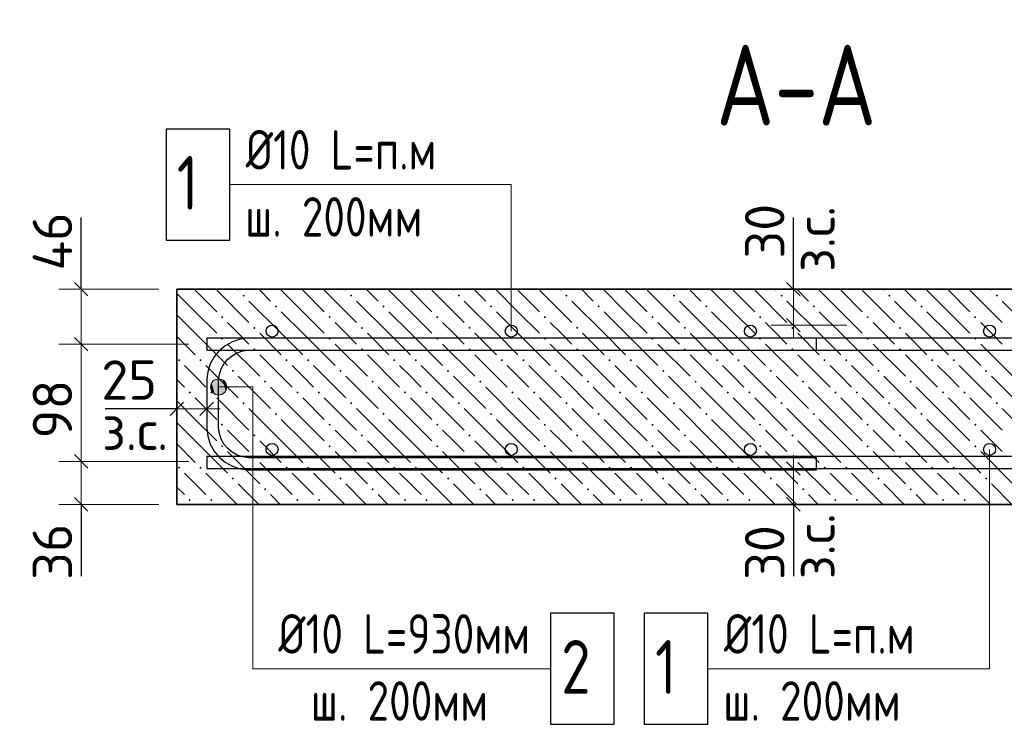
# Model space of a CAD drawing. Header units: millimetres. Extents: x 40580 to 1930067, y -240640 to 81020.
# Tile 29 of 256: x 289776 to 295266, y -231280 to -227350. Entities that reach past the tile are written whole.
import ezdxf

# ---------------------------------------------------------------- set-up
doc = ezdxf.new("R2010")
doc.units = ezdxf.units.MM
for name, color, linetype, lineweight in [('Standard', 7, 'Continuous', 25), ('ЖБ Перекрытие верхний уровень', 7, 'Continuous', 35), ('Позиционная метка линия выноска', 7, 'Continuous', 13), ('Позиционная метка номер позиции', 7, 'Continuous', 13), ('Текст_ общее', 7, 'Continuous', 25), ('Фоновоя арматура Х1', 52, 'Continuous', 25)]:
    doc.layers.add(name, color=color, linetype=linetype, lineweight=lineweight)
doc.layers.add('Размерная выноска', color=7, linetype='Continuous')
doc.styles.add('GOST 2.304', font='isocpeur.ttf', dxfattribs={"width": 0.8})
doc.styles.add('ISOCPEUR', font='isocpeur.ttf')

msp = doc.modelspace()

# ---------------------------------------------------------------- hatches: boundary and pattern name
at = {"layer": 'ЖБ Перекрытие верхний уровень', "linetype": 'Continuous', "lineweight": 13, "transparency": 33554687}
for points in [[(291017.5, -228888.6), (291024, -228882.1), (291030.5, -228888.6), (291024, -228895.1)], [(291617.5, -228888.6), (291624, -228882.1), (291630.5, -228888.6), (291624, -228895.1)], [(292217.5, -228888.6), (292224, -228882.1), (292230.5, -228888.6), (292224, -228895.1)], [(292817.5, -228888.6), (292824, -228882.1), (292830.5, -228888.6), (292824, -228895.1)], [(293417.5, -228888.6), (293424, -228882.1), (293430.5, -228888.6), (293424, -228895.1)], [(294017.5, -228888.6), (294024, -228882.1), (294030.5, -228888.6), (294024, -228895.1)], [(294617.5, -228888.6), (294624, -228882.1), (294630.5, -228888.6), (294624, -228895.1)], [(295217.5, -228888.6), (295224, -228882.1), (295230.5, -228888.6), (295224, -228895.1)], [(291197.5, -228948.6), (291204, -228942.1), (291210.5, -228948.6), (291204, -228955.1)], [(291797.5, -228948.6), (291804, -228942.1), (291810.5, -228948.6), (291804, -228955.1)], [(292397.5, -228948.6), (292404, -228942.1), (292410.5, -228948.6), (292404, -228955.1)], [(292997.5, -228948.6), (293004, -228942.1), (293010.5, -228948.6), (293004, -228955.1)], [(293597.5, -228948.6), (293604, -228942.1), (293610.5, -228948.6), (293604, -228955.1)], [(294197.5, -228948.6), (294204, -228942.1), (294210.5, -228948.6), (294204, -228955.1)], [(294797.5, -228948.6), (294804, -228942.1), (294810.5, -228948.6), (294804, -228955.1)], [(290897.5, -229008.6), (290904, -229002.1), (290910.5, -229008.6), (290904, -229015.1)], [(291497.5, -229008.6), (291504, -229002.1), (291510.5, -229008.6), (291504, -229015.1)], [(292097.5, -229008.6), (292104, -229002.1), (292110.5, -229008.6), (292104, -229015.1)], [(292697.5, -229008.6), (292704, -229002.1), (292710.5, -229008.6), (292704, -229015.1)], [(293297.5, -229008.6), (293304, -229002.1), (293310.5, -229008.6), (293304, -229015.1)], [(293897.5, -229008.6), (293904, -229002.1), (293910.5, -229008.6), (293904, -229015.1)], [(294497.5, -229008.6), (294504, -229002.1), (294510.5, -229008.6), (294504, -229015.1)], [(295097.5, -229008.6), (295104, -229002.1), (295110.5, -229008.6), (295104, -229015.1)], [(291077.5, -229068.6), (291084, -229062.1), (291090.5, -229068.6), (291084, -229075.1)], [(291677.5, -229068.6), (291684, -229062.1), (291690.5, -229068.6), (291684, -229075.1)], [(292277.5, -229068.6), (292284, -229062.1), (292290.5, -229068.6), (292284, -229075.1)], [(292877.5, -229068.6), (292884, -229062.1), (292890.5, -229068.6), (292884, -229075.1)], [(293477.5, -229068.6), (293484, -229062.1), (293490.5, -229068.6), (293484, -229075.1)], [(294077.5, -229068.6), (294084, -229062.1), (294090.5, -229068.6), (294084, -229075.1)], [(294677.5, -229068.6), (294684, -229062.1), (294690.5, -229068.6), (294684, -229075.1)], [(290897.5, -229128.6), (290904, -229122.1), (290910.5, -229128.6), (290904, -229135.1)], [(291497.5, -229128.6), (291504, -229122.1), (291510.5, -229128.6), (291504, -229135.1)], [(292097.5, -229128.6), (292104, -229122.1), (292110.5, -229128.6), (292104, -229135.1)], [(292697.5, -229128.6), (292704, -229122.1), (292710.5, -229128.6), (292704, -229135.1)], [(293297.5, -229128.6), (293304, -229122.1), (293310.5, -229128.6), (293304, -229135.1)], [(293897.5, -229128.6), (293904, -229122.1), (293910.5, -229128.6), (293904, -229135.1)], [(294497.5, -229128.6), (294504, -229122.1), (294510.5, -229128.6), (294504, -229135.1)], [(295097.5, -229128.6), (295104, -229122.1), (295110.5, -229128.6), (295104, -229135.1)], [(291077.5, -229188.6), (291084, -229182.1), (291090.5, -229188.6), (291084, -229195.1)], [(291677.5, -229188.6), (291684, -229182.1), (291690.5, -229188.6), (291684, -229195.1)], [(292277.5, -229188.6), (292284, -229182.1), (292290.5, -229188.6), (292284, -229195.1)], [(292877.5, -229188.6), (292884, -229182.1), (292890.5, -229188.6), (292884, -229195.1)], [(293477.5, -229188.6), (293484, -229182.1), (293490.5, -229188.6), (293484, -229195.1)], [(294077.5, -229188.6), (294084, -229182.1), (294090.5, -229188.6), (294084, -229195.1)], [(294677.5, -229188.6), (294684, -229182.1), (294690.5, -229188.6), (294684, -229195.1)], [(290657.5, -229248.6), (290664, -229242.1), (290670.5, -229248.6), (290664, -229255.1)], [(290777.5, -229248.6), (290784, -229242.1), (290790.5, -229248.6), (290784, -229255.1)], [(291257.5, -229248.6), (291264, -229242.1), (291270.5, -229248.6), (291264, -229255.1)], [(291377.5, -229248.6), (291384, -229242.1), (291390.5, -229248.6), (291384, -229255.1)], [(291857.5, -229248.6), (291864, -229242.1), (291870.5, -229248.6), (291864, -229255.1)], [(291977.5, -229248.6), (291984, -229242.1), (291990.5, -229248.6), (291984, -229255.1)], [(292457.5, -229248.6), (292464, -229242.1), (292470.5, -229248.6), (292464, -229255.1)], [(292577.5, -229248.6), (292584, -229242.1), (292590.5, -229248.6), (292584, -229255.1)], [(293057.5, -229248.6), (293064, -229242.1), (293070.5, -229248.6), (293064, -229255.1)], [(293177.5, -229248.6), (293184, -229242.1), (293190.5, -229248.6), (293184, -229255.1)], [(293657.5, -229248.6), (293664, -229242.1), (293670.5, -229248.6), (293664, -229255.1)], [(293777.5, -229248.6), (293784, -229242.1), (293790.5, -229248.6), (293784, -229255.1)], [(294257.5, -229248.6), (294264, -229242.1), (294270.5, -229248.6), (294264, -229255.1)], [(294377.5, -229248.6), (294384, -229242.1), (294390.5, -229248.6), (294384, -229255.1)], [(294857.5, -229248.6), (294864, -229242.1), (294870.5, -229248.6), (294864, -229255.1)], [(294977.5, -229248.6), (294984, -229242.1), (294990.5, -229248.6), (294984, -229255.1)], [(290957.5, -229308.6), (290964, -229302.1), (290970.5, -229308.6), (290964, -229315.1)], [(291557.5, -229308.6), (291564, -229302.1), (291570.5, -229308.6), (291564, -229315.1)], [(292157.5, -229308.6), (292164, -229302.1), (292170.5, -229308.6), (292164, -229315.1)], [(292757.5, -229308.6), (292764, -229302.1), (292770.5, -229308.6), (292764, -229315.1)], [(293357.5, -229308.6), (293364, -229302.1), (293370.5, -229308.6), (293364, -229315.1)], [(293957.5, -229308.6), (293964, -229302.1), (293970.5, -229308.6), (293964, -229315.1)], [(294557.5, -229308.6), (294564, -229302.1), (294570.5, -229308.6), (294564, -229315.1)], [(295157.5, -229308.6), (295164, -229302.1), (295170.5, -229308.6), (295164, -229315.1)], [(291137.5, -229368.6), (291144, -229362.1), (291150.5, -229368.6), (291144, -229375.1)], [(291737.5, -229368.6), (291744, -229362.1), (291750.5, -229368.6), (291744, -229375.1)], [(292337.5, -229368.6), (292344, -229362.1), (292350.5, -229368.6), (292344, -229375.1)], [(292937.5, -229368.6), (292944, -229362.1), (292950.5, -229368.6), (292944, -229375.1)], [(293537.5, -229368.6), (293544, -229362.1), (293550.5, -229368.6), (293544, -229375.1)], [(294137.5, -229368.6), (294144, -229362.1), (294150.5, -229368.6), (294144, -229375.1)], [(294737.5, -229368.6), (294744, -229362.1), (294750.5, -229368.6), (294744, -229375.1)], [(290717.5, -229428.6), (290724, -229422.1), (290730.5, -229428.6), (290724, -229435.1)], [(290837.5, -229428.6), (290844, -229422.1), (290850.5, -229428.6), (290844, -229435.1)], [(291317.5, -229428.6), (291324, -229422.1), (291330.5, -229428.6), (291324, -229435.1)], [(291437.5, -229428.6), (291444, -229422.1), (291450.5, -229428.6), (291444, -229435.1)], [(291917.5, -229428.6), (291924, -229422.1), (291930.5, -229428.6), (291924, -229435.1)], [(292037.5, -229428.6), (292044, -229422.1), (292050.5, -229428.6), (292044, -229435.1)], [(292517.5, -229428.6), (292524, -229422.1), (292530.5, -229428.6), (292524, -229435.1)], [(292637.5, -229428.6), (292644, -229422.1), (292650.5, -229428.6), (292644, -229435.1)], [(293117.5, -229428.6), (293124, -229422.1), (293130.5, -229428.6), (293124, -229435.1)], [(293237.5, -229428.6), (293244, -229422.1), (293250.5, -229428.6), (293244, -229435.1)], [(293717.5, -229428.6), (293724, -229422.1), (293730.5, -229428.6), (293724, -229435.1)], [(293837.5, -229428.6), (293844, -229422.1), (293850.5, -229428.6), (293844, -229435.1)], [(294317.5, -229428.6), (294324, -229422.1), (294330.5, -229428.6), (294324, -229435.1)], [(294437.5, -229428.6), (294444, -229422.1), (294450.5, -229428.6), (294444, -229435.1)], [(294917.5, -229428.6), (294924, -229422.1), (294930.5, -229428.6), (294924, -229435.1)], [(295037.5, -229428.6), (295044, -229422.1), (295050.5, -229428.6), (295044, -229435.1)], [(291017.5, -229488.6), (291024, -229482.1), (291030.5, -229488.6), (291024, -229495.1)], [(291617.5, -229488.6), (291624, -229482.1), (291630.5, -229488.6), (291624, -229495.1)], [(292217.5, -229488.6), (292224, -229482.1), (292230.5, -229488.6), (292224, -229495.1)], [(292817.5, -229488.6), (292824, -229482.1), (292830.5, -229488.6), (292824, -229495.1)], [(293417.5, -229488.6), (293424, -229482.1), (293430.5, -229488.6), (293424, -229495.1)], [(294017.5, -229488.6), (294024, -229482.1), (294030.5, -229488.6), (294024, -229495.1)], [(294617.5, -229488.6), (294624, -229482.1), (294630.5, -229488.6), (294624, -229495.1)], [(295217.5, -229488.6), (295224, -229482.1), (295230.5, -229488.6), (295224, -229495.1)], [(291197.5, -229548.6), (291204, -229542.1), (291210.5, -229548.6), (291204, -229555.1)], [(291797.5, -229548.6), (291804, -229542.1), (291810.5, -229548.6), (291804, -229555.1)], [(292397.5, -229548.6), (292404, -229542.1), (292410.5, -229548.6), (292404, -229555.1)], [(292997.5, -229548.6), (293004, -229542.1), (293010.5, -229548.6), (293004, -229555.1)], [(293597.5, -229548.6), (293604, -229542.1), (293610.5, -229548.6), (293604, -229555.1)], [(294197.5, -229548.6), (294204, -229542.1), (294210.5, -229548.6), (294204, -229555.1)], [(294797.5, -229548.6), (294804, -229542.1), (294810.5, -229548.6), (294804, -229555.1)], [(290897.5, -229608.6), (290904, -229602.1), (290910.5, -229608.6), (290904, -229615.1)], [(291497.5, -229608.6), (291504, -229602.1), (291510.5, -229608.6), (291504, -229615.1)], [(292097.5, -229608.6), (292104, -229602.1), (292110.5, -229608.6), (292104, -229615.1)], [(292697.5, -229608.6), (292704, -229602.1), (292710.5, -229608.6), (292704, -229615.1)], [(293297.5, -229608.6), (293304, -229602.1), (293310.5, -229608.6), (293304, -229615.1)], [(293897.5, -229608.6), (293904, -229602.1), (293910.5, -229608.6), (293904, -229615.1)], [(294497.5, -229608.6), (294504, -229602.1), (294510.5, -229608.6), (294504, -229615.1)], [(295097.5, -229608.6), (295104, -229602.1), (295110.5, -229608.6), (295104, -229615.1)], [(291077.5, -229668.6), (291084, -229662.1), (291090.5, -229668.6), (291084, -229675.1)], [(291677.5, -229668.6), (291684, -229662.1), (291690.5, -229668.6), (291684, -229675.1)], [(292277.5, -229668.6), (292284, -229662.1), (292290.5, -229668.6), (292284, -229675.1)], [(292877.5, -229668.6), (292884, -229662.1), (292890.5, -229668.6), (292884, -229675.1)], [(293477.5, -229668.6), (293484, -229662.1), (293490.5, -229668.6), (293484, -229675.1)], [(294077.5, -229668.6), (294084, -229662.1), (294090.5, -229668.6), (294084, -229675.1)], [(294677.5, -229668.6), (294684, -229662.1), (294690.5, -229668.6), (294684, -229675.1)], [(290897.5, -229728.6), (290904, -229722.1), (290910.5, -229728.6), (290904, -229735.1)], [(291497.5, -229728.6), (291504, -229722.1), (291510.5, -229728.6), (291504, -229735.1)], [(292097.5, -229728.6), (292104, -229722.1), (292110.5, -229728.6), (292104, -229735.1)], [(292697.5, -229728.6), (292704, -229722.1), (292710.5, -229728.6), (292704, -229735.1)], [(293297.5, -229728.6), (293304, -229722.1), (293310.5, -229728.6), (293304, -229735.1)], [(293897.5, -229728.6), (293904, -229722.1), (293910.5, -229728.6), (293904, -229735.1)], [(294497.5, -229728.6), (294504, -229722.1), (294510.5, -229728.6), (294504, -229735.1)], [(295097.5, -229728.6), (295104, -229722.1), (295110.5, -229728.6), (295104, -229735.1)], [(291077.5, -229788.6), (291084, -229782.1), (291090.5, -229788.6), (291084, -229795.1)], [(291677.5, -229788.6), (291684, -229782.1), (291690.5, -229788.6), (291684, -229795.1)], [(292277.5, -229788.6), (292284, -229782.1), (292290.5, -229788.6), (292284, -229795.1)], [(292877.5, -229788.6), (292884, -229782.1), (292890.5, -229788.6), (292884, -229795.1)], [(293477.5, -229788.6), (293484, -229782.1), (293490.5, -229788.6), (293484, -229795.1)], [(294077.5, -229788.6), (294084, -229782.1), (294090.5, -229788.6), (294084, -229795.1)], [(294677.5, -229788.6), (294684, -229782.1), (294690.5, -229788.6), (294684, -229795.1)], [(290657.5, -229848.6), (290664, -229842.1), (290670.5, -229848.6), (290664, -229855.1)], [(290777.5, -229848.6), (290784, -229842.1), (290790.5, -229848.6), (290784, -229855.1)], [(291257.5, -229848.6), (291264, -229842.1), (291270.5, -229848.6), (291264, -229855.1)], [(291377.5, -229848.6), (291384, -229842.1), (291390.5, -229848.6), (291384, -229855.1)], [(291857.5, -229848.6), (291864, -229842.1), (291870.5, -229848.6), (291864, -229855.1)], [(291977.5, -229848.6), (291984, -229842.1), (291990.5, -229848.6), (291984, -229855.1)], [(292457.5, -229848.6), (292464, -229842.1), (292470.5, -229848.6), (292464, -229855.1)], [(292577.5, -229848.6), (292584, -229842.1), (292590.5, -229848.6), (292584, -229855.1)], [(293057.5, -229848.6), (293064, -229842.1), (293070.5, -229848.6), (293064, -229855.1)], [(293177.5, -229848.6), (293184, -229842.1), (293190.5, -229848.6), (293184, -229855.1)], [(293657.5, -229848.6), (293664, -229842.1), (293670.5, -229848.6), (293664, -229855.1)], [(293777.5, -229848.6), (293784, -229842.1), (293790.5, -229848.6), (293784, -229855.1)], [(294257.5, -229848.6), (294264, -229842.1), (294270.5, -229848.6), (294264, -229855.1)], [(294377.5, -229848.6), (294384, -229842.1), (294390.5, -229848.6), (294384, -229855.1)], [(294857.5, -229848.6), (294864, -229842.1), (294870.5, -229848.6), (294864, -229855.1)], [(294977.5, -229848.6), (294984, -229842.1), (294990.5, -229848.6), (294984, -229855.1)], [(290957.5, -229908.6), (290964, -229902.1), (290970.5, -229908.6), (290964, -229915.1)], [(291557.5, -229908.6), (291564, -229902.1), (291570.5, -229908.6), (291564, -229915.1)], [(292157.5, -229908.6), (292164, -229902.1), (292170.5, -229908.6), (292164, -229915.1)], [(292757.5, -229908.6), (292764, -229902.1), (292770.5, -229908.6), (292764, -229915.1)], [(293357.5, -229908.6), (293364, -229902.1), (293370.5, -229908.6), (293364, -229915.1)], [(293957.5, -229908.6), (293964, -229902.1), (293970.5, -229908.6), (293964, -229915.1)], [(294557.5, -229908.6), (294564, -229902.1), (294570.5, -229908.6), (294564, -229915.1)], [(295157.5, -229908.6), (295164, -229902.1), (295170.5, -229908.6), (295164, -229915.1)], [(291137.5, -229968.6), (291144, -229962.1), (291150.5, -229968.6), (291144, -229975.1)], [(291737.5, -229968.6), (291744, -229962.1), (291750.5, -229968.6), (291744, -229975.1)], [(292337.5, -229968.6), (292344, -229962.1), (292350.5, -229968.6), (292344, -229975.1)], [(292937.5, -229968.6), (292944, -229962.1), (292950.5, -229968.6), (292944, -229975.1)], [(293537.5, -229968.6), (293544, -229962.1), (293550.5, -229968.6), (293544, -229975.1)], [(294137.5, -229968.6), (294144, -229962.1), (294150.5, -229968.6), (294144, -229975.1)], [(294737.5, -229968.6), (294744, -229962.1), (294750.5, -229968.6), (294744, -229975.1)], [(290717.5, -230028.6), (290724, -230022.1), (290730.5, -230028.6), (290724, -230035.1)], [(290837.5, -230028.6), (290844, -230022.1), (290850.5, -230028.6), (290844, -230035.1)], [(291317.5, -230028.6), (291324, -230022.1), (291330.5, -230028.6), (291324, -230035.1)], [(291437.5, -230028.6), (291444, -230022.1), (291450.5, -230028.6), (291444, -230035.1)], [(291917.5, -230028.6), (291924, -230022.1), (291930.5, -230028.6), (291924, -230035.1)], [(292037.5, -230028.6), (292044, -230022.1), (292050.5, -230028.6), (292044, -230035.1)], [(292517.5, -230028.6), (292524, -230022.1), (292530.5, -230028.6), (292524, -230035.1)], [(292637.5, -230028.6), (292644, -230022.1), (292650.5, -230028.6), (292644, -230035.1)], [(293117.5, -230028.6), (293124, -230022.1), (293130.5, -230028.6), (293124, -230035.1)], [(293237.5, -230028.6), (293244, -230022.1), (293250.5, -230028.6), (293244, -230035.1)], [(293717.5, -230028.6), (293724, -230022.1), (293730.5, -230028.6), (293724, -230035.1)], [(293837.5, -230028.6), (293844, -230022.1), (293850.5, -230028.6), (293844, -230035.1)], [(294317.5, -230028.6), (294324, -230022.1), (294330.5, -230028.6), (294324, -230035.1)], [(294437.5, -230028.6), (294444, -230022.1), (294450.5, -230028.6), (294444, -230035.1)], [(294917.5, -230028.6), (294924, -230022.1), (294930.5, -230028.6), (294924, -230035.1)], [(295037.5, -230028.6), (295044, -230022.1), (295050.5, -230028.6), (295044, -230035.1)]]:
    msp.add_hatch(color=7, dxfattribs=at).paths.add_polyline_path(points, flags=16)
at = {"layer": 'Позиционная метка линия выноска', "linetype": 'Continuous', "lineweight": 13, "transparency": 33554687}
for points in [[(290846.2, -229420.2), (290846.2, -229375.2), (290839.9, -229397.7)], [(290862.4, -229436.4), (290862.4, -229359), (290846.2, -229375.2)], [(290862.4, -229436.4), (290846.2, -229375.2), (290846.2, -229420.2)], [(290884.9, -229442.7), (290884.9, -229352.7), (290862.4, -229359)], [(290884.9, -229442.7), (290862.4, -229359), (290862.4, -229436.4)], [(290907.4, -229436.4), (290907.4, -229359), (290884.9, -229352.7)], [(290907.4, -229436.4), (290884.9, -229352.7), (290884.9, -229442.7)], [(290923.6, -229420.2), (290923.6, -229375.2), (290907.4, -229359)], [(290923.6, -229420.2), (290907.4, -229359), (290907.4, -229436.4)], [(290923.6, -229375.2), (290923.6, -229420.2), (290929.9, -229397.7)]]:
    msp.add_hatch(color=7, dxfattribs=at).paths.add_polyline_path(points)

# ---------------------------------------------------------------- linework, layer by layer
at = {"color": 38, "linetype": 'Continuous', "lineweight": 25, "true_color": 0x5f1e0f, "transparency": 33554687}
msp.add_lwpolyline([(294218.2, -229126.2), (291046.9, -229126.2), (291005, -229132), (290961.5, -229146.4), (290921.4, -229168.8), (290888.4, -229196.4), (290860.8, -229229.4), (290838.4, -229269.5), (290824, -229313), (290818.2, -229354.9), (290818.2, -229630.8), (290824, -229672.7), (290838.4, -229716.2), (290860.8, -229756.3), (290888.4, -229789.3), (290921.4, -229816.9), (290961.5, -229839.3), (291005, -229853.7), (291046.9, -229859.5), (294218.2, -229859.5), (294218.2, -229792.8), (291051.5, -229792.8), (291020.2, -229788.5), (290988.5, -229778), (290959.4, -229761.7), (290935.7, -229742), (290916, -229718.3), (290899.7, -229689.2), (290889.2, -229657.5), (290884.9, -229626.2), (290884.9, -229359.5), (290889.2, -229328.2), (290899.7, -229296.4), (290916, -229267.4), (290935.7, -229243.7), (290959.4, -229223.9), (290988.5, -229207.7), (291020.2, -229197.2), (291051.5, -229192.8), (294218.2, -229192.8), (294218.2, -229126.2)], dxfattribs=at)
msp.add_lwpolyline([(294218.2, -229126.2), (291046.9, -229126.2), (291005, -229132), (290961.5, -229146.4), (290921.4, -229168.8), (290888.4, -229196.4), (290860.8, -229229.4), (290838.4, -229269.5), (290824, -229313), (290818.2, -229354.9), (290818.2, -229630.8), (290824, -229672.7), (290838.4, -229716.2), (290860.8, -229756.3), (290888.4, -229789.3), (290921.4, -229816.9), (290961.5, -229839.3), (291005, -229853.7), (291046.9, -229859.5), (294218.2, -229859.5), (294218.2, -229792.8), (291051.5, -229792.8), (291020.2, -229788.5), (290988.5, -229778), (290959.4, -229761.7), (290935.7, -229742), (290916, -229718.3), (290899.7, -229689.2), (290889.2, -229657.5), (290884.9, -229626.2), (290884.9, -229359.5), (290889.2, -229328.2), (290899.7, -229296.4), (290916, -229267.4), (290935.7, -229243.7), (290959.4, -229223.9), (290988.5, -229207.7), (291020.2, -229197.2), (291051.5, -229192.8), (294218.2, -229192.8), (294218.2, -229126.2)], dxfattribs=at)
msp.add_lwpolyline([(294218.2, -229126.2), (291046.9, -229126.2), (291005, -229132), (290961.5, -229146.4), (290921.4, -229168.8), (290888.4, -229196.4), (290860.8, -229229.4), (290838.4, -229269.5), (290824, -229313), (290818.2, -229354.9), (290818.2, -229630.8), (290824, -229672.7), (290838.4, -229716.2), (290860.8, -229756.3), (290888.4, -229789.3), (290921.4, -229816.9), (290961.5, -229839.3), (291005, -229853.7), (291046.9, -229859.5), (294218.2, -229859.5), (294218.2, -229792.8), (291051.5, -229792.8), (291020.2, -229788.5), (290988.5, -229778), (290959.4, -229761.7), (290935.7, -229742), (290916, -229718.3), (290899.7, -229689.2), (290889.2, -229657.5), (290884.9, -229626.2), (290884.9, -229359.5), (290889.2, -229328.2), (290899.7, -229296.4), (290916, -229267.4), (290935.7, -229243.7), (290959.4, -229223.9), (290988.5, -229207.7), (291020.2, -229197.2), (291051.5, -229192.8), (294218.2, -229192.8), (294218.2, -229126.2)], dxfattribs=at)
at = {"layer": 'Standard', "color": 7, "linetype": 'Continuous', "lineweight": 13, "transparency": 33554687}
for p, q in [((290118.2, -228852.8), (290118.2, -228777.8)), ((294089.7, -228852.8), (294089.7, -228777.8)), ((290080.7, -228815.3), (290155.7, -228890.3)), ((294127.2, -228890.3), (294052.2, -228815.3)), ((290118.2, -228852.8), (290118.2, -229159.5)), ((294089.7, -229052.8), (294089.7, -228852.8)), ((294127.2, -229090.3), (294052.2, -229015.3)), ((294089.7, -229052.8), (294089.7, -229127.8)), ((290080.7, -229122), (290155.7, -229197)), ((290118.2, -229159.5), (290118.2, -229812.8)), ((290689, -229482), (290614, -229557)), ((290855.7, -229482), (290780.7, -229557)), ((290651.5, -229519.5), (290576.5, -229519.5)), ((290818.2, -229519.5), (290651.5, -229519.5)), ((290818.2, -229519.5), (290893.2, -229519.5)), ((290080.7, -229775.3), (290155.7, -229850.3)), ((290118.2, -229812.8), (290118.2, -230052.8)), ((294052.2, -229815.3), (294127.2, -229890.3)), ((294089.7, -229852.8), (294089.7, -229777.8)), ((294089.7, -229852.8), (294089.7, -230052.8)), ((290080.7, -230015.3), (290155.7, -230090.3)), ((294052.2, -230015.3), (294127.2, -230090.3)), ((290118.2, -230052.8), (290118.2, -230127.8)), ((294089.7, -230052.8), (294089.7, -230127.8))]:
    msp.add_line(p, q, dxfattribs=at)
at = {"layer": 'Standard', "color": 251, "linetype": 'Continuous', "lineweight": 13, "true_color": 0x656565, "transparency": 33554687}
for p, q in [((290118.2, -228852.8), (289993.2, -228852.8)), ((290118.2, -228852.8), (290243.2, -228852.8)), ((290118.2, -228852.8), (290551.5, -228852.8)), ((294089.7, -228852.8), (293964.7, -228852.8)), ((294089.7, -228852.8), (294214.7, -228852.8)), ((294089.7, -228852.8), (294389.7, -228852.8)), ((294089.7, -229052.8), (293964.7, -229052.8)), ((294089.7, -229052.8), (294214.7, -229052.8)), ((294089.7, -229052.8), (294388.1, -229052.8)), ((290118.2, -229159.5), (289993.2, -229159.5)), ((290118.2, -229159.5), (290243.2, -229159.5)), ((290118.2, -229159.5), (290718.2, -229159.5)), ((290651.5, -229519.5), (290651.5, -229394.5)), ((290818.2, -229519.5), (290818.2, -229394.5)), ((290651.5, -229519.5), (290651.5, -229644.5)), ((290651.5, -229519.5), (290651.5, -229686.2)), ((290818.2, -229519.5), (290818.2, -229644.5)), ((290818.2, -229519.5), (290818.2, -229619.5)), ((290118.2, -229812.8), (289993.2, -229812.8)), ((290118.2, -229812.8), (290243.2, -229812.8)), ((290118.2, -229812.8), (290718.2, -229812.8)), ((294089.7, -229852.8), (293964.7, -229852.8)), ((294089.7, -229852.8), (294214.7, -229852.8)), ((290118.2, -230052.8), (289993.2, -230052.8)), ((290118.2, -230052.8), (290243.2, -230052.8)), ((290118.2, -230052.8), (290551.5, -230052.8)), ((294089.7, -230052.8), (293964.7, -230052.8)), ((294089.7, -230052.8), (294214.7, -230052.8))]:
    msp.add_line(p, q, dxfattribs=at)
for points in [[(294089.7, -229852.8), (294298.2, -229852.8), (294298.2, -229852.8), (294388.1, -229852.8)], [(294089.7, -230052.8), (294229.2, -230052.8), (294229.2, -230052.8), (294389.7, -230052.8)]]:
    msp.add_lwpolyline(points, dxfattribs=at)
at = {"layer": 'ЖБ Перекрытие верхний уровень', "transparency": 33554687}
for p, q in [((297318.2, -228852.8), (290651.5, -228852.8)), ((290651.5, -228852.8), (290651.5, -230052.8)), ((290651.5, -230052.8), (297318.2, -230052.8))]:
    msp.add_line(p, q, dxfattribs=at)
at = {"layer": 'ЖБ Перекрытие верхний уровень', "color": 9, "linetype": 'Continuous', "lineweight": 13, "true_color": 0xc7c7c7, "transparency": 33554687}
for p, q in [((290754, -228978.6), (290651.5, -228876.1)), ((290754, -228858.6), (290874, -228978.6)), ((290874, -228858.6), (291054, -229038.6)), ((290988.3, -228852.8), (290994, -228858.6)), ((291108.3, -228852.8), (291174, -228918.6)), ((291354, -228978.6), (291228.3, -228852.8)), ((291354, -228858.6), (291474, -228978.6)), ((291474, -228858.6), (291654, -229038.6)), ((291588.3, -228852.8), (291594, -228858.6)), ((291708.3, -228852.8), (291774, -228918.6)), ((291954, -228978.6), (291828.3, -228852.8)), ((291954, -228858.6), (292074, -228978.6)), ((292074, -228858.6), (292254, -229038.6)), ((292188.3, -228852.8), (292194, -228858.6)), ((292308.3, -228852.8), (292374, -228918.6)), ((292554, -228978.6), (292428.3, -228852.8)), ((292554, -228858.6), (292674, -228978.6)), ((292674, -228858.6), (292854, -229038.6)), ((292788.3, -228852.8), (292794, -228858.6)), ((292908.3, -228852.8), (292974, -228918.6)), ((293154, -228978.6), (293028.3, -228852.8)), ((293154, -228858.6), (293274, -228978.6)), ((293274, -228858.6), (293454, -229038.6)), ((293388.3, -228852.8), (293394, -228858.6)), ((293508.3, -228852.8), (293574, -228918.6)), ((293754, -228978.6), (293628.3, -228852.8)), ((293754, -228858.6), (293874, -228978.6)), ((293874, -228858.6), (294054, -229038.6)), ((293988.3, -228852.8), (293994, -228858.6)), ((294108.3, -228852.8), (294174, -228918.6)), ((294354, -228978.6), (294228.3, -228852.8)), ((294354, -228858.6), (294474, -228978.6)), ((294474, -228858.6), (294654, -229038.6)), ((294588.3, -228852.8), (294594, -228858.6)), ((294708.3, -228852.8), (294774, -228918.6)), ((294954, -228978.6), (294828.3, -228852.8)), ((294954, -228858.6), (295074, -228978.6)), ((295074, -228858.6), (295254, -229038.6)), ((295188.3, -228852.8), (295194, -228858.6)), ((291234, -229098.6), (291054, -228918.6)), ((291834, -229098.6), (291654, -228918.6)), ((292434, -229098.6), (292254, -228918.6)), ((293034, -229098.6), (292854, -228918.6)), ((293634, -229098.6), (293454, -228918.6)), ((294234, -229098.6), (294054, -228918.6)), ((294834, -229098.6), (294654, -228918.6)), ((295434, -229098.6), (295254, -228918.6)), ((290651.5, -228996.1), (290754, -229098.6)), ((290754, -228978.6), (290874, -229098.6)), ((291234, -228978.6), (291354, -229098.6)), ((291354, -228978.6), (291474, -229098.6)), ((291834, -228978.6), (291954, -229098.6)), ((291954, -228978.6), (292074, -229098.6)), ((292434, -228978.6), (292554, -229098.6)), ((292554, -228978.6), (292674, -229098.6)), ((293034, -228978.6), (293154, -229098.6)), ((293154, -228978.6), (293274, -229098.6)), ((293634, -228978.6), (293754, -229098.6)), ((293754, -228978.6), (293874, -229098.6)), ((294234, -228978.6), (294354, -229098.6)), ((294354, -228978.6), (294474, -229098.6)), ((294834, -228978.6), (294954, -229098.6)), ((294954, -228978.6), (295074, -229098.6)), ((290994, -229098.6), (290934, -229038.6)), ((291594, -229098.6), (291534, -229038.6)), ((292194, -229098.6), (292134, -229038.6)), ((292794, -229098.6), (292734, -229038.6)), ((293394, -229098.6), (293334, -229038.6)), ((293994, -229098.6), (293934, -229038.6)), ((294594, -229098.6), (294534, -229038.6)), ((295194, -229098.6), (295134, -229038.6)), ((290754, -229098.6), (290934, -229278.6)), ((291054, -229158.6), (290994, -229098.6)), ((291114, -229098.6), (291234, -229218.6)), ((291234, -229098.6), (291354, -229218.6)), ((291354, -229098.6), (291534, -229278.6)), ((291654, -229158.6), (291594, -229098.6)), ((291714, -229098.6), (291834, -229218.6)), ((291834, -229098.6), (291954, -229218.6)), ((291954, -229098.6), (292134, -229278.6)), ((292254, -229158.6), (292194, -229098.6)), ((292314, -229098.6), (292434, -229218.6)), ((292434, -229098.6), (292554, -229218.6)), ((292554, -229098.6), (292734, -229278.6)), ((292854, -229158.6), (292794, -229098.6)), ((292914, -229098.6), (293034, -229218.6)), ((293034, -229098.6), (293154, -229218.6)), ((293154, -229098.6), (293334, -229278.6)), ((293454, -229158.6), (293394, -229098.6)), ((293514, -229098.6), (293634, -229218.6)), ((293634, -229098.6), (293754, -229218.6)), ((293754, -229098.6), (293934, -229278.6)), ((294054, -229158.6), (293994, -229098.6)), ((294114, -229098.6), (294234, -229218.6)), ((294234, -229098.6), (294354, -229218.6)), ((294354, -229098.6), (294534, -229278.6)), ((294654, -229158.6), (294594, -229098.6)), ((294714, -229098.6), (294834, -229218.6)), ((294834, -229098.6), (294954, -229218.6)), ((294954, -229098.6), (295134, -229278.6)), ((295254, -229158.6), (295194, -229098.6)), ((290651.5, -229116.1), (290754, -229218.6)), ((290934, -229158.6), (291114, -229338.6)), ((291534, -229158.6), (291714, -229338.6)), ((292134, -229158.6), (292314, -229338.6)), ((292734, -229158.6), (292914, -229338.6)), ((293334, -229158.6), (293514, -229338.6)), ((293934, -229158.6), (294114, -229338.6)), ((294534, -229158.6), (294714, -229338.6)), ((295134, -229158.6), (295314, -229338.6)), ((291114, -229218.6), (291294, -229398.6)), ((291714, -229218.6), (291894, -229398.6)), ((292314, -229218.6), (292494, -229398.6)), ((292914, -229218.6), (293094, -229398.6)), ((293514, -229218.6), (293694, -229398.6)), ((294114, -229218.6), (294294, -229398.6)), ((294714, -229218.6), (294894, -229398.6)), ((290754, -229338.6), (290694, -229278.6)), ((290814, -229278.6), (290994, -229458.6)), ((291354, -229338.6), (291294, -229278.6)), ((291414, -229278.6), (291594, -229458.6)), ((291954, -229338.6), (291894, -229278.6)), ((292014, -229278.6), (292194, -229458.6)), ((292554, -229338.6), (292494, -229278.6)), ((292614, -229278.6), (292794, -229458.6)), ((293154, -229338.6), (293094, -229278.6)), ((293214, -229278.6), (293394, -229458.6)), ((293754, -229338.6), (293694, -229278.6)), ((293814, -229278.6), (293994, -229458.6)), ((294354, -229338.6), (294294, -229278.6)), ((294414, -229278.6), (294594, -229458.6)), ((294954, -229338.6), (294894, -229278.6)), ((295014, -229278.6), (295194, -229458.6)), ((290651.5, -229356.1), (290694, -229398.6)), ((290814, -229398.6), (290754, -229338.6)), ((290994, -229338.6), (291174, -229518.6)), ((291414, -229398.6), (291354, -229338.6)), ((291594, -229338.6), (291774, -229518.6)), ((292014, -229398.6), (291954, -229338.6)), ((292194, -229338.6), (292374, -229518.6)), ((292614, -229398.6), (292554, -229338.6)), ((292794, -229338.6), (292974, -229518.6)), ((293214, -229398.6), (293154, -229338.6)), ((293394, -229338.6), (293574, -229518.6)), ((293814, -229398.6), (293754, -229338.6)), ((293994, -229338.6), (294174, -229518.6)), ((294414, -229398.6), (294354, -229338.6)), ((294594, -229338.6), (294774, -229518.6)), ((295014, -229398.6), (294954, -229338.6)), ((295194, -229338.6), (295374, -229518.6)), ((291354, -229578.6), (291174, -229398.6)), ((291954, -229578.6), (291774, -229398.6)), ((292554, -229578.6), (292374, -229398.6)), ((293154, -229578.6), (292974, -229398.6)), ((293754, -229578.6), (293574, -229398.6)), ((294354, -229578.6), (294174, -229398.6)), ((294954, -229578.6), (294774, -229398.6)), ((290754, -229578.6), (290651.5, -229476.1)), ((290754, -229458.6), (290874, -229578.6)), ((290874, -229458.6), (291054, -229638.6)), ((291354, -229458.6), (291474, -229578.6)), ((291474, -229458.6), (291654, -229638.6)), ((291954, -229458.6), (292074, -229578.6)), ((292074, -229458.6), (292254, -229638.6)), ((292554, -229458.6), (292674, -229578.6)), ((292674, -229458.6), (292854, -229638.6)), ((293154, -229458.6), (293274, -229578.6)), ((293274, -229458.6), (293454, -229638.6)), ((293754, -229458.6), (293874, -229578.6)), ((293874, -229458.6), (294054, -229638.6)), ((294354, -229458.6), (294474, -229578.6)), ((294474, -229458.6), (294654, -229638.6)), ((294954, -229458.6), (295074, -229578.6)), ((295074, -229458.6), (295254, -229638.6)), ((291234, -229698.6), (291054, -229518.6)), ((291834, -229698.6), (291654, -229518.6)), ((292434, -229698.6), (292254, -229518.6)), ((293034, -229698.6), (292854, -229518.6)), ((293634, -229698.6), (293454, -229518.6)), ((294234, -229698.6), (294054, -229518.6)), ((294834, -229698.6), (294654, -229518.6)), ((295434, -229698.6), (295254, -229518.6)), ((290651.5, -229596.1), (290754, -229698.6)), ((290754, -229578.6), (290874, -229698.6)), ((291234, -229578.6), (291354, -229698.6)), ((291354, -229578.6), (291474, -229698.6)), ((291834, -229578.6), (291954, -229698.6)), ((291954, -229578.6), (292074, -229698.6)), ((292434, -229578.6), (292554, -229698.6)), ((292554, -229578.6), (292674, -229698.6)), ((293034, -229578.6), (293154, -229698.6)), ((293154, -229578.6), (293274, -229698.6)), ((293634, -229578.6), (293754, -229698.6)), ((293754, -229578.6), (293874, -229698.6)), ((294234, -229578.6), (294354, -229698.6)), ((294354, -229578.6), (294474, -229698.6)), ((294834, -229578.6), (294954, -229698.6)), ((294954, -229578.6), (295074, -229698.6)), ((290994, -229698.6), (290934, -229638.6)), ((291594, -229698.6), (291534, -229638.6)), ((292194, -229698.6), (292134, -229638.6)), ((292794, -229698.6), (292734, -229638.6)), ((293394, -229698.6), (293334, -229638.6)), ((293994, -229698.6), (293934, -229638.6)), ((294594, -229698.6), (294534, -229638.6)), ((295194, -229698.6), (295134, -229638.6)), ((290754, -229698.6), (290934, -229878.6)), ((291054, -229758.6), (290994, -229698.6)), ((291114, -229698.6), (291234, -229818.6)), ((291234, -229698.6), (291354, -229818.6)), ((291354, -229698.6), (291534, -229878.6)), ((291654, -229758.6), (291594, -229698.6)), ((291714, -229698.6), (291834, -229818.6)), ((291834, -229698.6), (291954, -229818.6)), ((291954, -229698.6), (292134, -229878.6)), ((292254, -229758.6), (292194, -229698.6)), ((292314, -229698.6), (292434, -229818.6)), ((292434, -229698.6), (292554, -229818.6)), ((292554, -229698.6), (292734, -229878.6)), ((292854, -229758.6), (292794, -229698.6)), ((292914, -229698.6), (293034, -229818.6)), ((293034, -229698.6), (293154, -229818.6)), ((293154, -229698.6), (293334, -229878.6)), ((293454, -229758.6), (293394, -229698.6)), ((293514, -229698.6), (293634, -229818.6)), ((293634, -229698.6), (293754, -229818.6)), ((293754, -229698.6), (293934, -229878.6)), ((294054, -229758.6), (293994, -229698.6)), ((294114, -229698.6), (294234, -229818.6)), ((294234, -229698.6), (294354, -229818.6)), ((294354, -229698.6), (294534, -229878.6)), ((294654, -229758.6), (294594, -229698.6)), ((294714, -229698.6), (294834, -229818.6)), ((294834, -229698.6), (294954, -229818.6)), ((294954, -229698.6), (295134, -229878.6)), ((295254, -229758.6), (295194, -229698.6)), ((290651.5, -229716.1), (290754, -229818.6)), ((290934, -229758.6), (291114, -229938.6)), ((291534, -229758.6), (291714, -229938.6)), ((292134, -229758.6), (292314, -229938.6)), ((292734, -229758.6), (292914, -229938.6)), ((293334, -229758.6), (293514, -229938.6)), ((293934, -229758.6), (294114, -229938.6)), ((294534, -229758.6), (294714, -229938.6)), ((295134, -229758.6), (295314, -229938.6)), ((291114, -229818.6), (291294, -229998.6)), ((291714, -229818.6), (291894, -229998.6)), ((292314, -229818.6), (292494, -229998.6)), ((292914, -229818.6), (293094, -229998.6)), ((293514, -229818.6), (293694, -229998.6)), ((294114, -229818.6), (294294, -229998.6)), ((294714, -229818.6), (294894, -229998.6)), ((290754, -229938.6), (290694, -229878.6)), ((290814, -229878.6), (290988.3, -230052.8)), ((291354, -229938.6), (291294, -229878.6)), ((291414, -229878.6), (291588.3, -230052.8)), ((291954, -229938.6), (291894, -229878.6)), ((292014, -229878.6), (292188.3, -230052.8)), ((292554, -229938.6), (292494, -229878.6)), ((292614, -229878.6), (292788.3, -230052.8)), ((293154, -229938.6), (293094, -229878.6)), ((293214, -229878.6), (293388.3, -230052.8)), ((293754, -229938.6), (293694, -229878.6)), ((293814, -229878.6), (293988.3, -230052.8)), ((294354, -229938.6), (294294, -229878.6)), ((294414, -229878.6), (294588.3, -230052.8)), ((294954, -229938.6), (294894, -229878.6)), ((295014, -229878.6), (295188.3, -230052.8)), ((290651.5, -229956.1), (290694, -229998.6)), ((290814, -229998.6), (290754, -229938.6)), ((290994, -229938.6), (291108.3, -230052.8)), ((291414, -229998.6), (291354, -229938.6)), ((291594, -229938.6), (291708.3, -230052.8)), ((292014, -229998.6), (291954, -229938.6)), ((292194, -229938.6), (292308.3, -230052.8)), ((292614, -229998.6), (292554, -229938.6)), ((292794, -229938.6), (292908.3, -230052.8)), ((293214, -229998.6), (293154, -229938.6)), ((293394, -229938.6), (293508.3, -230052.8)), ((293814, -229998.6), (293754, -229938.6)), ((293994, -229938.6), (294108.3, -230052.8)), ((294414, -229998.6), (294354, -229938.6)), ((294594, -229938.6), (294708.3, -230052.8)), ((295014, -229998.6), (294954, -229938.6)), ((295194, -229938.6), (295308.3, -230052.8)), ((291228.3, -230052.8), (291174, -229998.6)), ((291828.3, -230052.8), (291774, -229998.6)), ((292428.3, -230052.8), (292374, -229998.6)), ((293028.3, -230052.8), (292974, -229998.6)), ((293628.3, -230052.8), (293574, -229998.6)), ((294228.3, -230052.8), (294174, -229998.6)), ((294828.3, -230052.8), (294774, -229998.6))]:
    msp.add_line(p, q, dxfattribs=at)
at = {"layer": 'Позиционная метка линия выноска', "color": 7, "linetype": 'Continuous', "lineweight": 13, "transparency": 33554687}
for p, q in [((290884.9, -229352.7), (290884.9, -229352.7)), ((290839.9, -229397.7), (290839.9, -229397.7)), ((290929.9, -229397.7), (290929.9, -229397.7)), ((290884.9, -229442.7), (290884.9, -229442.7))]:
    msp.add_line(p, q, dxfattribs=at)
for points in [[(292516.6, -229086.2), (292516.6, -228269.5), (290946.5, -228269.5)], [(292734.9, -230969.5), (291075.6, -230969.5), (291075.6, -229397.7), (290884.9, -229397.7)], [(295183.3, -229746.2), (295183.3, -230969.5), (293613.2, -230969.5)]]:
    msp.add_lwpolyline(points, dxfattribs=at)
msp.add_circle((290884.9, -229397.7), 45, dxfattribs=at)
at = {"layer": 'Позиционная метка номер позиции', "color": 7, "linetype": 'Continuous', "lineweight": 25, "transparency": 33554687}
for points in [[(290591.5, -228579.5), (290946.5, -228579.5), (290946.5, -227959.5), (290591.5, -227959.5), (290591.5, -228579.5)], [(292734.9, -231279.5), (293089.9, -231279.5), (293089.9, -230659.5), (292734.9, -230659.5), (292734.9, -231279.5)], [(293258.2, -231279.5), (293613.2, -231279.5), (293613.2, -230659.5), (293258.2, -230659.5), (293258.2, -231279.5)]]:
    msp.add_lwpolyline(points, dxfattribs=at)
at = {"layer": 'Размерная выноска', "color": 7, "linetype": 'Continuous', "lineweight": -3, "transparency": 33554687}
for p, q in [((290118.2, -228852.8), (290118.2, -228452.8)), ((294089.7, -228852.8), (294089.7, -228452.8)), ((290651.5, -229519.5), (290251.5, -229519.5)), ((290118.2, -230052.8), (290118.2, -230452.8)), ((294089.7, -230052.8), (294089.7, -230452.8))]:
    msp.add_line(p, q, dxfattribs=at)
at = {"layer": 'Фоновоя арматура Х1', "color": 251, "linetype": 'Continuous', "lineweight": -3, "true_color": 0x656565, "transparency": 33554687}
for points in [[(290818.2, -229192.8), (297351.5, -229192.8), (297351.5, -229126.2), (290818.2, -229126.2), (290818.2, -229192.8)], [(290818.2, -229192.8), (297351.5, -229192.8), (297351.5, -229126.2), (290818.2, -229126.2), (290818.2, -229192.8)], [(290818.2, -229852.8), (297351.5, -229852.8), (297351.5, -229786.2), (290818.2, -229786.2), (290818.2, -229852.8)], [(290818.2, -229852.8), (297351.5, -229852.8), (297351.5, -229786.2), (290818.2, -229786.2), (290818.2, -229852.8)], [(290818.2, -229852.8), (297351.5, -229852.8), (297351.5, -229786.2), (290818.2, -229786.2), (290818.2, -229852.8)]]:
    msp.add_lwpolyline(points, dxfattribs=at)
for centre in [(291183.3, -229086.2), (292516.6, -229086.2), (293850, -229086.2), (295183.3, -229086.2), (291183.3, -229746.2), (292516.6, -229746.2), (293850, -229746.2), (295183.3, -229746.2)]:
    msp.add_circle(centre, 33.3, dxfattribs=at)

# ---------------------------------------------------------------- texts
at = {"layer": 'Standard', "color": 7, "linetype": 'Continuous', "lineweight": 25, "transparency": 33554687, "char_height": 220, "attachment_point": 7, "rotation": 90, "style": 'ISOCPEUR'}
for s, insert, width in [('з.с.', (294319.8, -228756.5), 446.06), ('30', (294039.7, -228682), 375.741), ('46', (290068.2, -228748.7), 391.317), ('98', (290068.2, -229685.7), 391.311), ('з.с.', (294319.8, -230469.7), 446.072), ('36', (290068.2, -230473.8), 375.729), ('30', (294039.7, -230474), 375.735)]:
    msp.add_mtext(s, dxfattribs=dict(at, insert=insert, width=width))
at = {"layer": 'Standard', "color": 7, "linetype": 'Continuous', "lineweight": 25, "transparency": 33554687, "char_height": 220, "attachment_point": 7, "style": 'ISOCPEUR'}
for s, insert, width in [('25', (290230.6, -229469.5), 375.735), ('з.с.', (290234.7, -229749.6), 446.072)]:
    msp.add_mtext(s, dxfattribs=dict(at, insert=insert, width=width))
at = {"layer": 'Позиционная метка номер позиции', "color": 7, "linetype": 'Continuous', "lineweight": 25, "transparency": 33554687, "attachment_point": 7, "style": 'GOST 2.304'}
for s, insert, char_height, width in [('Ø10\\~L=п.м', (291035.9, -228185.2), 220, 1112.948), ('1', (290651.5, -228409.5), 300, 277.863), ('ш.\\~200мм', (291032.2, -228559.2), 220, 1125.906), ('Ø10\\~L=930мм', (291217.3, -230885.2), 220, 1488.027), ('Ø10\\~L=п.м', (293702.6, -230885.2), 220, 1112.948), ('2', (292794.9, -231109.5), 300, 341.797), ('1', (293318.2, -231109.5), 300, 277.863), ('ш.\\~200мм', (291398.8, -231259.2), 220, 1125.9), ('ш.\\~200мм', (293698.9, -231259.2), 220, 1125.906)]:
    msp.add_mtext(s, dxfattribs=dict(at, insert=insert, char_height=char_height, width=width))
at = {"layer": 'Текст_ общее', "color": 7, "linetype": 'Continuous', "lineweight": 50, "transparency": 33554687, "insert": (293659.5, -227940.2), "char_height": 450, "width": 871.094, "attachment_point": 7, "style": 'GOST 2.304'}
msp.add_mtext('А-А', dxfattribs=at)

doc.saveas('drawing.dxf')
